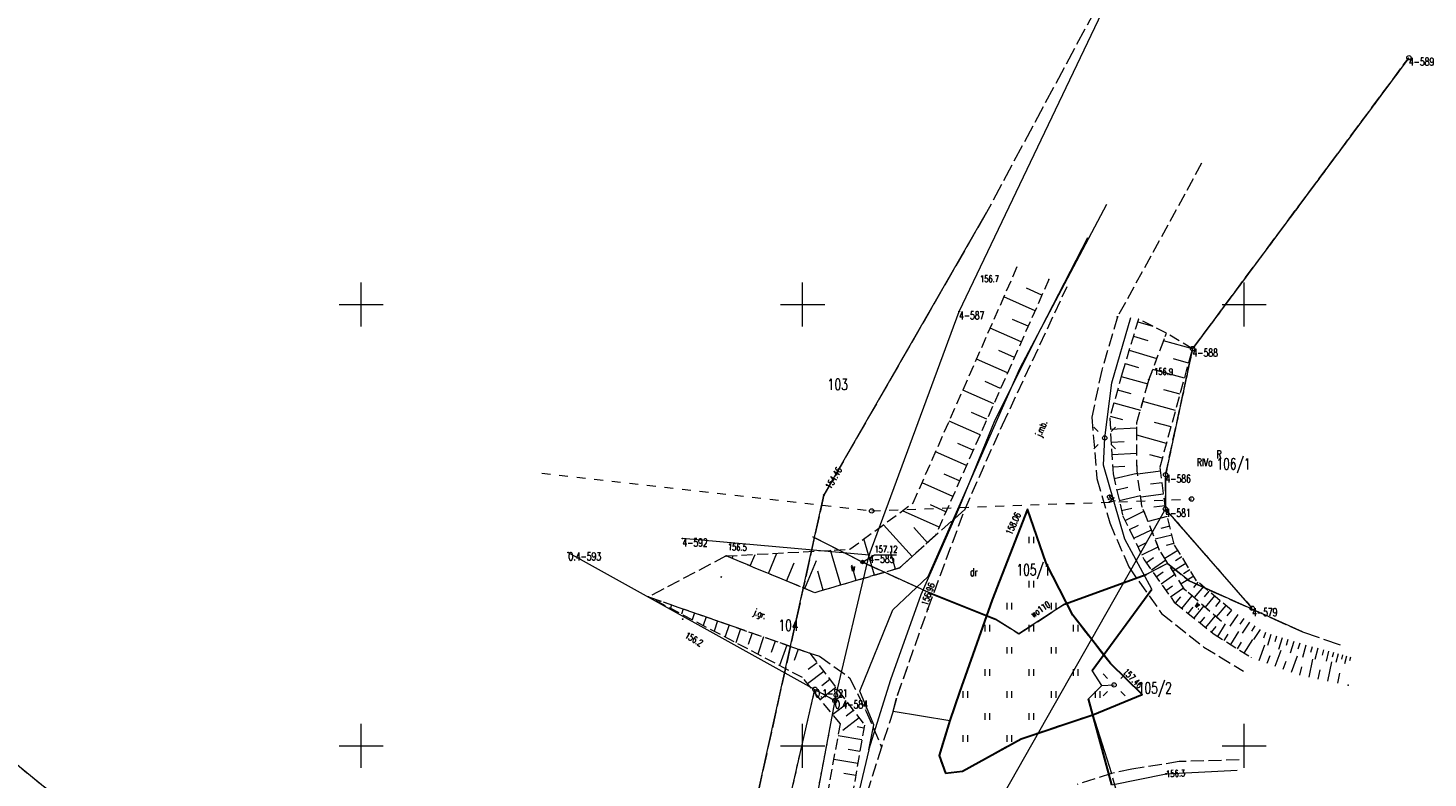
# Model space of a CAD drawing. Header units: metres. Extents: x 5598798 to 5599616, y 5661498 to 5662453.
# Tile 13 of 16: x 5599112 to 5599271, y 5662046 to 5662131. Entities that reach past the tile are written whole.
import ezdxf
from ezdxf.enums import TextEntityAlignment as Align

# ---------------------------------------------------------------- set-up
doc = ezdxf.new("R2010")
doc.units = ezdxf.units.M
doc.header["$MEASUREMENT"] = 0
for name, pattern in [('2_BUBZ02', [1.75, 1.25, -0.5]), ('2_BUBZ02G', [1.75, 1.25, -0.5]), ('2_KTJZ01', [2, 1.5, -0.5]), ('2_PTRW02_01', [2, 1, -1]), ('2_PTTU', [1.5, 1, -0.5]), ('4_SUPB_P_01', [2.5, 2, -0.5]), ('4_SUPE04', [2, 1, -1]), ('GUK', [2, 1.5, -0.5]), ('GUZ', [1, 0.5, -0.5])]:
    doc.linetypes.add(name, pattern=pattern)
doc.layers.get('0').update_dxf_attribs({"color": 250, "lineweight": 100})
for name, color, linetype, lineweight in [('BUBZ_L_1', 7, '2_BUBZ02', 13), ('Dzialki', 7, 'Continuous', 13), ('Kontury', 90, 'GUK', 13), ('KTJZ_E_T_0', 7, 'Continuous', 13), ('KTJZ_L_0', 7, '2_KTJZ01', 13), ('KTKR_L_0', 7, 'Continuous', 30), ('Numery_dzialek', 7, 'Continuous', 13), ('Numery_konturow', 90, 'Continuous', 13), ('Numery_punktow', 7, 'Continuous', 13), ('Numery_uzytkow', 90, 'Continuous', 13), ('Podzial_sekcyjny_krzyze', 7, 'Continuous', 13), ('PTRW_E_T_0', 7, 'Continuous', 13), ('PTRW_L_1', 7, '2_PTRW02_01', 13), ('PTTU_L_2', 7, '2_PTTU', 13), ('Punkty', 7, 'Continuous', 13), ('RTPW_T_0', 7, 'Continuous', 13), ('RTPW_T_1', 7, 'Continuous', 13), ('SUOE_L_1', 1, 'Continuous', 30), ('SUOW_L_0', 5, 'Continuous', 30), ('SUPE_E_T_3', 1, 'Continuous', 13), ('SUPE_L_3', 1, 'Continuous', 13), ('SUPT_L_0', 30, 'Continuous', 13), ('SUPW_E_T_0', 5, 'Continuous', 13), ('SUPW_L_0', 5, 'Continuous', 13), ('SUSM_T_0', 7, 'Continuous', 13), ('SUSM_T_3', 7, 'Continuous', 13), ('SUTE_T_0', 1, 'Continuous', 13), ('SUTW_T_0', 5, 'Continuous', 13), ('SUUW_E_T_5', 7, 'Continuous', 13), ('SUUW_T_7', 7, 'Continuous', 13), ('Uzytki', 90, 'GUZ', 13)]:
    doc.layers.add(name, color=color, linetype=linetype, lineweight=lineweight)
doc.styles.get("Standard").update_dxf_attribs({"font": 'Simplex.shx', "width": 0.75})

# ---------------------------------------------------------------- blocks, each defined once
blk = doc.blocks.new('GRO')
at = {"linetype": 'Continuous'}
blk.add_circle((0, 0), 0.045, dxfattribs=at)
blk = doc.blocks.new('GRT')
at = {"linetype": 'Continuous'}
blk.add_circle((0, 0), 0.25, dxfattribs=at)
blk = doc.blocks.new('2_PTTU04')
at = {"linetype": 'Continuous'}
for p, q in [((-0.2625, -0.375), (-0.2625, 0.375)), ((0.2625, -0.375), (0.2625, 0.375))]:
    blk.add_line(p, q, dxfattribs=at)
blk = doc.blocks.new('2_RTPW01')
at = {"linetype": 'Continuous'}
blk.add_circle((0, 0), 0.045, dxfattribs=at)
blk = doc.blocks.new('2_RTPW02')
at = {"linetype": 'Continuous'}
blk.add_circle((0, 0), 0.045, dxfattribs=at)
blk = doc.blocks.new('4_SUSM04_01')
at = {"linetype": 'Continuous'}
blk.add_circle((0, 0), 0.25, dxfattribs=at)
blk = doc.blocks.new('4_SUSM01')
at = {"linetype": 'Continuous'}
for p, q in [((-0.74249, 0.74249), (-1.23746, 1.23746)), ((0.74249, 0.74249), (1.23746, 1.23746)), ((-0.74249, -0.74249), (-1.23746, -1.23746)), ((0.74249, -0.74249), (1.23746, -1.23746))]:
    blk.add_line(p, q, dxfattribs=at)
blk.add_circle((0, 0), 0.245, dxfattribs=at)
blk = doc.blocks.new('4_SUPS01_03')
at = {"linetype": 'Continuous'}
blk.add_circle((0, 0), 0.0625, dxfattribs=at)
blk = doc.blocks.new('4_SUPS01_08')
at = {"linetype": 'Continuous'}
blk.add_circle((0, 0), 0.0625, dxfattribs=at)
blk = doc.blocks.new('4_SUUS25')
at = {"linetype": 'Continuous'}
for radius in [0.2, 0.175, 0.15, 0.125, 0.1, 0.075, 0.05, 0.025, 0.00715]:
    blk.add_circle((0, 0), radius, dxfattribs=at)

msp = doc.modelspace()

# ---------------------------------------------------------------- linework, layer by layer
at = {"layer": 'BUBZ_L_1', "linetype": '2_BUBZ02'}
for p, q in [((5599212.523258, 5662077.514278), (5599224.339158, 5662104.34536)), ((5599241.209969, 5662096.735049), (5599238.041933, 5662098.343835)), ((5599239.218497, 5662091.477328), (5599241.209969, 5662096.735049)), ((5599244.17, 5662094.99), (5599241.209969, 5662096.735049)), ((5599237.858358, 5662086.614136), (5599239.218497, 5662091.477328)), ((5599237.872927, 5662081.131883), (5599237.858358, 5662086.614136)), ((5599238.434054, 5662077.132746), (5599237.872927, 5662081.131883)), ((5599205.34931, 5662072.258822), (5599212.523258, 5662077.514278)), ((5599240.438524, 5662072.135928), (5599238.434054, 5662077.132746)), ((5599191.339991, 5662071.500198), (5599205.34931, 5662072.258822)), ((5599243.270225, 5662067.718177), (5599240.438524, 5662072.135928)), ((5599247.44504, 5662064.071302), (5599243.270225, 5662067.718177)), ((5599199.976393, 5662057.714184), (5599182.559792, 5662066.87034)), ((5599204.289076, 5662052.472617), (5599199.976393, 5662057.714184)), ((5599201.547205, 5662037.521709), (5599204.289076, 5662052.472617))]:
    msp.add_line(p, q, dxfattribs=at)
at = {"layer": 'BUBZ_L_1', "linetype": '2_BUBZ02G'}
for p, q in [((5599227.895357, 5662102.825434), (5599215.048152, 5662073.829903)), ((5599238.041933, 5662098.343835), (5599236.200458, 5662092.209108)), ((5599240.493059, 5662081.597496), (5599244.17, 5662094.99)), ((5599236.200458, 5662092.209108), (5599234.785322, 5662087.124562)), ((5599234.785322, 5662087.124562), (5599235.159423, 5662080.790076)), ((5599235.159423, 5662080.790076), (5599236.246664, 5662076.092562)), ((5599241.09, 5662076.83), (5599240.493059, 5662081.597496)), ((5599236.246664, 5662076.092562), (5599238.692023, 5662071.065747)), ((5599242.073443, 5662072.833399), (5599241.09, 5662076.83)), ((5599215.048152, 5662073.829903), (5599210.970184, 5662070.135518)), ((5599244.61902, 5662068.679272), (5599242.073443, 5662072.833399)), ((5599201.369297, 5662067.336083), (5599191.339991, 5662071.500198)), ((5599238.692023, 5662071.065747), (5599242.092789, 5662066.260741)), ((5599210.970184, 5662070.135518), (5599201.369297, 5662067.336083)), ((5599248.58657, 5662065.347838), (5599244.61902, 5662068.679272)), ((5599182.559792, 5662066.87034), (5599200.805755, 5662060.50084)), ((5599242.092789, 5662066.260741), (5599246.515773, 5662062.699545)), ((5599246.515773, 5662062.699545), (5599250.819213, 5662059.996037)), ((5599200.805755, 5662060.50084), (5599207.009383, 5662052.339919)), ((5599207.009383, 5662052.339919), (5599203.009868, 5662029.29958))]:
    msp.add_line(p, q, dxfattribs=at)
at = {"layer": 'BUBZ_L_1', "linetype": 'Continuous'}
for p, q in [((5599226.329699, 5662099.291819), (5599222.802005, 5662100.854854)), ((5599227.112098, 5662101.057657), (5599225.346261, 5662101.840056)), ((5599225.548182, 5662097.527972), (5599223.786323, 5662098.308608)), ((5599237.95, 5662098.037567), (5599239.649783, 5662097.527339)), ((5599224.767546, 5662095.766113), (5599221.2478, 5662097.325626)), ((5599237.461427, 5662096.409927), (5599239.089068, 5662095.921354)), ((5599223.987789, 5662094.006241), (5599222.2299, 5662094.785118)), ((5599236.989507, 5662094.837764), (5599240.133834, 5662093.893924)), ((5599244.17, 5662094.99), (5599240.890082, 5662095.890509)), ((5599223.208912, 5662092.248351), (5599219.697097, 5662093.80435)), ((5599236.533673, 5662093.319187), (5599238.05225, 5662092.863352)), ((5599243.719746, 5662093.350041), (5599242.002379, 5662093.821548)), ((5599222.430913, 5662090.492444), (5599220.676984, 5662091.269566)), ((5599236.095205, 5662091.830937), (5599239.084691, 5662090.9989)), ((5599243.248239, 5662091.632674), (5599239.651384, 5662092.620199)), ((5599221.65379, 5662088.738515), (5599218.149888, 5662090.291008)), ((5599235.679449, 5662090.337136), (5599237.173249, 5662089.92138)), ((5599242.754477, 5662089.834247), (5599240.899181, 5662090.343622)), ((5599235.263954, 5662088.844277), (5599238.249673, 5662088.013288)), ((5599242.245101, 5662087.97895), (5599238.525673, 5662089.000127)), ((5599220.102173, 5662085.236587), (5599216.606164, 5662086.785582)), ((5599220.877544, 5662086.986564), (5599219.127567, 5662087.761935)), ((5599234.848675, 5662087.352188), (5599236.213827, 5662086.972237)), ((5599241.734513, 5662086.119236), (5599239.87037, 5662086.631041)), ((5599234.859976, 5662085.860472), (5599237.85989, 5662086.03764)), ((5599241.222708, 5662084.255093), (5599237.862175, 5662085.177735)), ((5599219.327675, 5662083.488583), (5599217.581641, 5662084.262208)), ((5599234.946131, 5662084.401648), (5599236.404955, 5662084.487803)), ((5599218.554051, 5662081.742549), (5599215.065919, 5662083.288054)), ((5599235.029924, 5662082.982829), (5599237.867562, 5662083.150413)), ((5599240.761387, 5662082.574827), (5599239.314184, 5662082.97216)), ((5599217.781298, 5662079.998484), (5599216.039199, 5662080.770365)), ((5599235.111418, 5662081.602917), (5599236.49133, 5662081.684411)), ((5599235.280013, 5662080.269056), (5599237.908627, 5662080.877449)), ((5599240.553597, 5662081.114011), (5599237.921673, 5662080.784466)), ((5599217.009417, 5662078.256384), (5599213.529145, 5662079.798407)), ((5599235.571351, 5662079.010305), (5599236.830102, 5662079.301643)), ((5599240.718369, 5662079.798049), (5599239.412172, 5662079.634499)), ((5599216.238406, 5662076.516248), (5599214.500231, 5662077.28639)), ((5599235.850375, 5662077.804761), (5599238.261461, 5662078.362808)), ((5599240.881919, 5662078.491852), (5599238.28891, 5662078.16718)), ((5599241.044255, 5662077.195348), (5599239.789616, 5662077.038254)), ((5599215.468263, 5662074.778074), (5599211.305766, 5662076.622374)), ((5599236.117604, 5662076.650177), (5599237.272188, 5662076.917406)), ((5599236.516739, 5662075.53738), (5599238.656476, 5662076.578283)), ((5599241.304148, 5662075.959726), (5599239.12019, 5662075.42232)), ((5599212.418629, 5662071.447719), (5599209.156868, 5662075.048144)), ((5599214.129691, 5662072.997834), (5599212.579575, 5662074.708897)), ((5599237.019255, 5662074.504381), (5599238.052254, 5662075.006897)), ((5599237.504453, 5662073.506981), (5599239.499253, 5662074.477377)), ((5599241.822591, 5662073.852833), (5599239.936015, 5662073.388603)), ((5599241.572851, 5662074.867747), (5599240.557937, 5662074.618007)), ((5599208.141653, 5662069.310772), (5599206.941878, 5662073.425498)), ((5599237.97293, 5662072.543953), (5599238.935958, 5662073.01243)), ((5599238.425263, 5662071.614112), (5599240.284945, 5662072.518778)), ((5599242.054706, 5662072.909544), (5599241.177989, 5662072.693811)), ((5599192.011435, 5662071.221417), (5599192.145289, 5662071.543806)), ((5599194.070916, 5662070.366332), (5599194.615331, 5662071.677562)), ((5599196.130396, 5662069.511247), (5599197.085373, 5662071.811318)), ((5599198.189876, 5662068.656162), (5599199.044962, 5662070.715642)), ((5599200.249357, 5662067.801076), (5599201.569643, 5662070.980996)), ((5599204.318306, 5662068.195958), (5599203.168093, 5662072.140706)), ((5599210.514505, 5662070.00265), (5599209.93713, 5662071.982802)), ((5599238.926508, 5662070.734438), (5599239.75557, 5662071.321211)), ((5599239.500107, 5662069.923989), (5599241.121005, 5662071.071187)), ((5599242.504209, 5662072.130432), (5599241.023604, 5662071.223143)), ((5599243.406906, 5662070.657321), (5599241.956127, 5662069.768309)), ((5599242.957853, 5662071.390129), (5599242.225045, 5662070.941077)), ((5599202.345932, 5662067.620851), (5599201.721718, 5662069.761643)), ((5599206.08429, 5662068.710885), (5599205.569363, 5662070.47687)), ((5599240.060828, 5662069.131736), (5599240.853081, 5662069.692457)), ((5599240.60896, 5662068.35727), (5599242.157892, 5662069.453534)), ((5599244.291418, 5662069.213886), (5599242.869864, 5662068.342783)), ((5599243.851412, 5662069.931932), (5599243.133366, 5662069.491926)), ((5599241.144786, 5662067.600192), (5599241.901864, 5662068.136017)), ((5599241.668582, 5662066.860111), (5599243.148743, 5662067.907702)), ((5599244.777246, 5662068.546415), (5599244.257822, 5662067.927811)), ((5599245.395849, 5662068.026992), (5599244.346854, 5662066.777698)), ((5599246.020496, 5662067.502494), (5599245.490874, 5662066.871744)), ((5599183.862715, 5662066.415502), (5599183.794837, 5662066.22106)), ((5599185.165637, 5662065.960664), (5599185.029881, 5662065.571779)), ((5599242.246514, 5662066.136968), (5599242.830797, 5662066.862643)), ((5599242.958865, 5662065.563413), (5599244.105974, 5662066.988116)), ((5599246.651246, 5662066.972872), (5599245.581654, 5662065.699048)), ((5599247.288158, 5662066.438076), (5599246.748137, 5662065.794942)), ((5599247.931292, 5662065.898055), (5599246.840699, 5662064.59922)), ((5599186.468559, 5662065.505825), (5599186.264925, 5662064.922499)), ((5599187.771482, 5662065.050987), (5599187.49997, 5662064.273218)), ((5599189.074404, 5662064.596148), (5599188.735014, 5662063.623938)), ((5599243.657198, 5662065.001146), (5599244.219466, 5662065.699479)), ((5599244.341789, 5662064.449943), (5599245.444195, 5662065.819124)), ((5599245.012908, 5662063.909587), (5599245.553264, 5662064.580706)), ((5599245.67082, 5662063.379864), (5599246.730265, 5662064.695688)), ((5599248.58071, 5662065.352758), (5599248.033101, 5662064.700587)), ((5599249.287919, 5662064.878435), (5599248.38993, 5662063.536722)), ((5599249.958776, 5662064.429441), (5599249.526639, 5662063.783772)), ((5599190.377326, 5662064.14131), (5599189.970058, 5662062.974657)), ((5599191.680249, 5662063.686472), (5599191.22541, 5662062.383549)), ((5599192.983171, 5662063.231633), (5599192.440147, 5662061.676096)), ((5599194.286093, 5662062.776795), (5599193.831255, 5662061.473873)), ((5599246.315785, 5662062.860566), (5599246.835083, 5662063.505531)), ((5599247.009708, 5662062.389245), (5599247.903473, 5662063.811939)), ((5599248.483128, 5662061.463613), (5599249.419548, 5662062.954205)), ((5599250.604445, 5662063.997304), (5599249.772621, 5662062.75445)), ((5599251.225872, 5662063.581392), (5599250.825575, 5662062.983297)), ((5599251.823967, 5662063.181096), (5599251.053433, 5662062.029818)), ((5599252.407718, 5662062.812865), (5599252.215012, 5662062.187745)), ((5599195.589016, 5662062.321957), (5599194.910236, 5662060.377536)), ((5599196.891938, 5662061.867118), (5599196.4371, 5662060.564196)), ((5599198.19486, 5662061.41228), (5599197.380325, 5662059.078975)), ((5599247.737832, 5662061.931823), (5599248.195254, 5662062.659947)), ((5599249.246001, 5662060.98436), (5599249.725254, 5662061.747234)), ((5599250.026866, 5662060.493805), (5599251.007977, 5662062.055535)), ((5599251.711207, 5662059.668399), (5599252.364094, 5662061.445884)), ((5599253.032838, 5662062.620159), (5599252.641622, 5662061.351091)), ((5599253.667372, 5662062.424552), (5599253.468818, 5662061.780461)), ((5599254.311462, 5662062.225998), (5599253.908375, 5662060.918417)), ((5599254.965253, 5662062.024454), (5599254.760674, 5662061.360817)), ((5599255.62889, 5662061.819875), (5599255.21357, 5662060.472612)), ((5599256.302522, 5662061.612215), (5599256.091734, 5662060.928438)), ((5599256.98836, 5662061.408569), (5599256.608019, 5662059.996322)), ((5599257.694484, 5662061.218399), (5599257.514954, 5662060.551784)), ((5599199.497783, 5662060.957442), (5599199.042944, 5662059.654519)), ((5599200.800705, 5662060.502603), (5599200.79485, 5662060.485831)), ((5599250.822465, 5662059.994842), (5599250.833856, 5662060.025856)), ((5599252.610233, 5662059.338178), (5599252.940454, 5662060.237205)), ((5599253.519662, 5662059.004137), (5599254.187745, 5662060.822994)), ((5599254.439614, 5662058.66623), (5599254.777521, 5662059.586182)), ((5599255.370211, 5662058.324413), (5599256.053844, 5662060.185606)), ((5599257.353058, 5662057.770992), (5599257.778737, 5662059.820295)), ((5599258.361099, 5662061.038868), (5599258.023279, 5662059.784508)), ((5599258.988279, 5662060.869958), (5599258.829361, 5662060.27988)), ((5599259.578357, 5662060.711041), (5599259.279324, 5662059.600699)), ((5599260.133528, 5662060.561524), (5599259.992856, 5662060.039195)), ((5599260.655857, 5662060.420852), (5599260.391156, 5662059.437993)), ((5599261.147286, 5662060.288502), (5599261.022765, 5662059.826144)), ((5599261.609644, 5662060.163981), (5599261.375335, 5662059.293968)), ((5599262.044651, 5662060.046827), (5599261.934427, 5662059.637554)), ((5599202.396016, 5662058.408839), (5599200.555803, 5662057.009978)), ((5599201.637665, 5662059.406457), (5599200.640047, 5662058.648105)), ((5599256.328406, 5662057.983832), (5599256.529166, 5662058.950327)), ((5599258.409164, 5662057.551618), (5599258.628538, 5662058.607725)), ((5599259.497692, 5662057.32551), (5599259.949908, 5662059.502565)), ((5599260.619636, 5662057.092461), (5599260.852685, 5662058.214405)), ((5599203.781404, 5662056.58635), (5599202.011405, 5662055.240863)), ((5599203.095447, 5662057.488733), (5599202.193064, 5662056.802775)), ((5599205.113933, 5662054.833398), (5599203.411467, 5662053.539248)), ((5599204.454148, 5662055.70135), (5599203.586196, 5662055.041566)), ((5599205.761008, 5662053.982166), (5599204.926173, 5662053.347555)), ((5599206.395619, 5662053.14733), (5599204.542611, 5662051.738743)), ((5599206.951015, 5662052.003673), (5599206.179332, 5662052.137628)), ((5599206.719187, 5662050.668162), (5599204.043338, 5662051.132656)), ((5599206.253589, 5662047.985957), (5599203.552255, 5662048.454875)), ((5599206.48694, 5662049.330237), (5599205.142659, 5662049.563588)), ((5599206.01913, 5662046.63529), (5599204.662047, 5662046.870862))]:
    msp.add_line(p, q, dxfattribs=at)
for p in [(5599227.895357, 5662102.825434), (5599182.559792, 5662066.87034), (5599261.770744, 5662056.853354)]:
    msp.add_point(p, dxfattribs=at)
at = {"layer": 'Dzialki'}
for p, q in [((5599217.72, 5662099.21), (5599239.49, 5662144.83)), ((5599268.67, 5662127.96), (5599244.17, 5662094.99)), ((5599207.53, 5662071.61), (5599217.72, 5662099.21)), ((5599244.17, 5662094.99), (5599241.11, 5662080.71)), ((5599241.11, 5662080.71), (5599241.09, 5662076.83)), ((5599186.52, 5661986.2), (5599074.88, 5662077.34)), ((5599241.09, 5662076.83), (5599221.18, 5662041.76)), ((5599250.92, 5662065.58), (5599241.09, 5662076.83)), ((5599207.53, 5662071.61), (5599186.39, 5662073.47)), ((5599173.45, 5662071.9), (5599201.39, 5662056.39)), ((5599203.66, 5662055.13), (5599207.53, 5662071.61)), ((5599188.89, 5662001.71), (5599201.39, 5662056.39)), ((5599201.39, 5662056.39), (5599203.66, 5662055.13)), ((5599203.66, 5662055.13), (5599201.18, 5662042.06))]:
    msp.add_line(p, q, dxfattribs=at)
at = {"layer": 'Kontury'}
for p, q in [((5599244.17, 5662094.99), (5599268.67, 5662127.96)), ((5599241.11, 5662080.71), (5599244.17, 5662094.99)), ((5599241.09, 5662076.83), (5599241.11, 5662080.71)), ((5599186.52, 5661986.2), (5599074.88, 5662077.34)), ((5599250.92, 5662065.58), (5599241.09, 5662076.83))]:
    msp.add_line(p, q, dxfattribs=at)
at = {"layer": 'KTJZ_L_0', "linetype": '2_KTJZ01'}
for p, q in [((5599245.194235, 5662115.994643), (5599235.675, 5662098.600183)), ((5599222.646593, 5662086.37844), (5599229.944352, 5662102.03161)), ((5599235.675, 5662098.600183), (5599233.881705, 5662092.546589)), ((5599233.881705, 5662092.546589), (5599232.742238, 5662087.218191)), ((5599232.742238, 5662087.218191), (5599233.339967, 5662080.288504)), ((5599218.363434, 5662076.746595), (5599222.646593, 5662086.37844)), ((5599233.339967, 5662080.288504), (5599234.785147, 5662075.248961)), ((5599214.187322, 5662065.486414), (5599218.363434, 5662076.746595)), ((5599214.19, 5662065.49), (5599218.36, 5662076.75)), ((5599218.36, 5662076.75), (5599215.05, 5662073.83)), ((5599225.455818, 5662076.787741), (5599221.476965, 5662066.532515)), ((5599227.58506, 5662070.703245), (5599225.455818, 5662076.787741)), ((5599215.05, 5662073.83), (5599210.97, 5662070.14)), ((5599234.785147, 5662075.248961), (5599236.929384, 5662070.265325)), ((5599191.34, 5662071.5), (5599182.56, 5662066.87)), ((5599201.37, 5662067.34), (5599191.34, 5662071.5)), ((5599230.59085, 5662064.788744), (5599227.58506, 5662070.703245)), ((5599210.97, 5662070.14), (5599201.37, 5662067.34)), ((5599236.929384, 5662070.265325), (5599240.661273, 5662064.977615)), ((5599182.56, 5662066.87), (5599200.81, 5662060.5)), ((5599221.476965, 5662066.532515), (5599217.762872, 5662056.073208)), ((5599210.747758, 5662055.713668), (5599214.187322, 5662065.486414)), ((5599210.75, 5662055.71), (5599214.19, 5662065.49)), ((5599234.857032, 5662059.323088), (5599230.59085, 5662064.788744)), ((5599240.661273, 5662064.977615), (5599245.449694, 5662061.184611)), ((5599245.449694, 5662061.184611), (5599249.944262, 5662058.435424)), ((5599200.81, 5662060.5), (5599201.92, 5662060.15)), ((5599201.92, 5662060.15), (5599205.32, 5662057.71)), ((5599238.438465, 5662055.812797), (5599234.857032, 5662059.323088)), ((5599205.32, 5662057.71), (5599207.19, 5662053.89)), ((5599210.24, 5662053.93), (5599210.747758, 5662055.713668)), ((5599210.24, 5662053.93), (5599210.75, 5662055.71)), ((5599217.762872, 5662056.073208), (5599216.67, 5662052.87)), ((5599232.86, 5662053.51), (5599238.438465, 5662055.812797)), ((5599207.19, 5662053.89), (5599208.94, 5662049.84)), ((5599210.24, 5662053.93), (5599208.94, 5662049.84)), ((5599232.86, 5662053.51), (5599224.74, 5662050.8)), ((5599215.45, 5662048.9), (5599216.67, 5662052.87)), ((5599224.74, 5662050.8), (5599218.12, 5662047.13)), ((5599208.94, 5662049.84), (5599207.24, 5662044.5)), ((5599216.19, 5662046.89), (5599215.45, 5662048.9)), ((5599218.12, 5662047.13), (5599216.19, 5662046.89)), ((5599235, 5662046.87), (5599231.08, 5662045.62)), ((5599237.300603, 5662047.33295), (5599235, 5662046.87)), ((5599235.55, 5662044.89), (5599235, 5662046.87)), ((5599242.643296, 5662048.204737), (5599237.300603, 5662047.33295)), ((5599249.452284, 5662048.389512), (5599242.643296, 5662048.204737))]:
    msp.add_line(p, q, dxfattribs=at)
at = {"layer": 'KTJZ_L_0', "linetype": 'Continuous'}
for p, q in [((5599210.24, 5662053.93), (5599216.67, 5662052.87)), ((5599232.86, 5662053.51), (5599235, 5662046.87))]:
    msp.add_line(p, q, dxfattribs=at)
at = {"layer": 'KTKR_L_0', "linetype": 'Continuous'}
for p, q in [((5599225.46, 5662076.79), (5599221.48, 5662066.53)), ((5599227.59, 5662070.7), (5599225.46, 5662076.79)), ((5599230.59, 5662064.79), (5599227.59, 5662070.7)), ((5599221.48, 5662066.53), (5599217.76, 5662056.07)), ((5599234.86, 5662059.32), (5599230.59, 5662064.79)), ((5599238.44, 5662055.81), (5599234.86, 5662059.32)), ((5599217.76, 5662056.07), (5599216.67, 5662052.87)), ((5599232.86, 5662053.51), (5599238.44, 5662055.81)), ((5599224.74, 5662050.8), (5599232.86, 5662053.51)), ((5599216.67, 5662052.87), (5599215.45, 5662048.9)), ((5599218.12, 5662047.13), (5599224.74, 5662050.8)), ((5599215.45, 5662048.9), (5599216.19, 5662046.89)), ((5599216.19, 5662046.89), (5599218.12, 5662047.13))]:
    msp.add_line(p, q, dxfattribs=at)
at = {"layer": 'Podzial_sekcyjny_krzyze'}
for p, q in [((5599150, 5662097.5), (5599150, 5662102.5)), ((5599200, 5662097.5), (5599200, 5662102.5)), ((5599250, 5662097.5), (5599250, 5662102.5)), ((5599147.5, 5662100), (5599152.5, 5662100)), ((5599197.5, 5662100), (5599202.5, 5662100)), ((5599247.5, 5662100), (5599252.5, 5662100)), ((5599150, 5662047.5), (5599150, 5662052.5)), ((5599200, 5662047.5), (5599200, 5662052.5)), ((5599250, 5662047.5), (5599250, 5662052.5)), ((5599147.5, 5662050), (5599152.5, 5662050)), ((5599197.5, 5662050), (5599202.5, 5662050)), ((5599247.5, 5662050), (5599252.5, 5662050))]:
    msp.add_line(p, q, dxfattribs=at)
at = {"layer": 'PTRW_L_1', "linetype": '2_PTRW02_01'}
for p, q in [((5599239.218497, 5662091.477328), (5599241.209969, 5662096.735049)), ((5599237.858358, 5662086.614136), (5599239.218497, 5662091.477328)), ((5599237.872927, 5662081.131883), (5599237.858358, 5662086.614136)), ((5599238.434054, 5662077.132746), (5599237.872927, 5662081.131883)), ((5599240.438524, 5662072.135928), (5599238.434054, 5662077.132746)), ((5599243.270225, 5662067.718177), (5599240.438524, 5662072.135928)), ((5599247.44504, 5662064.071302), (5599243.270225, 5662067.718177))]:
    msp.add_line(p, q, dxfattribs=at)
at = {"layer": 'PTTU_L_2', "linetype": '2_PTTU'}
for p, q in [((5599225.46, 5662076.79), (5599221.48, 5662066.53)), ((5599227.59, 5662070.7), (5599225.46, 5662076.79)), ((5599230.59, 5662064.79), (5599227.59, 5662070.7)), ((5599221.48, 5662066.53), (5599217.76, 5662056.07)), ((5599234.86, 5662059.32), (5599230.59, 5662064.79)), ((5599238.44, 5662055.81), (5599234.86, 5662059.32)), ((5599217.76, 5662056.07), (5599216.67, 5662052.87)), ((5599232.86, 5662053.51), (5599238.44, 5662055.81)), ((5599224.74, 5662050.8), (5599232.86, 5662053.51)), ((5599216.67, 5662052.87), (5599215.45, 5662048.9)), ((5599218.12, 5662047.13), (5599224.74, 5662050.8)), ((5599215.45, 5662048.9), (5599216.19, 5662046.89)), ((5599216.19, 5662046.89), (5599218.12, 5662047.13))]:
    msp.add_line(p, q, dxfattribs=at)
at = {"layer": 'SUOE_L_1', "linetype": 'Continuous'}
for p, q in [((5599232.794181, 5662058.525848), (5599239.547678, 5662067.753624)), ((5599232.794181, 5662058.525848), (5599239.547678, 5662067.753624)), ((5599235.009357, 5662045.580071), (5599232.376942, 5662055.314856)), ((5599235.009357, 5662045.580071), (5599232.376942, 5662055.314856))]:
    msp.add_line(p, q, dxfattribs=at)
at = {"layer": 'SUOW_L_0', "linetype": 'Continuous'}
for p, q in [((5599229.661799, 5662066.048231), (5599238.919973, 5662069.40014)), ((5599229.661799, 5662066.048231), (5599238.919973, 5662069.40014)), ((5599214.305035, 5662067.349967), (5599221.836502, 5662064.359659)), ((5599214.305035, 5662067.349967), (5599221.836502, 5662064.359659))]:
    msp.add_line(p, q, dxfattribs=at)
at = {"layer": 'SUPE_L_3', "linetype": 'Continuous'}
for p, q in [((5599235.014611, 5662091.121655), (5599237.157429, 5662098.523825)), ((5599234.216268, 5662084.870572), (5599235.014611, 5662091.121655)), ((5599234.076062, 5662081.795938), (5599234.216268, 5662084.870572)), ((5599236.498027, 5662073.397002), (5599234.076062, 5662081.795938)), ((5599239.547678, 5662067.753624), (5599236.498027, 5662073.397002)), ((5599232.794181, 5662058.525848), (5599239.547678, 5662067.753624)), ((5599233.903225, 5662056.830244), (5599232.794181, 5662058.525848)), ((5599232.376942, 5662055.314856), (5599233.903225, 5662056.830244)), ((5599233.903225, 5662056.830244), (5599235.282477, 5662056.891607)), ((5599235.009357, 5662045.580071), (5599232.376942, 5662055.314856)), ((5599241.174509, 5662046.800708), (5599249.218892, 5662047.213655)), ((5599235.009357, 5662045.580071), (5599241.174509, 5662046.800708))]:
    msp.add_line(p, q, dxfattribs=at)
at = {"layer": 'SUPE_L_3', "linetype": '4_SUPE04'}
for p, q in [((5599170.447324, 5662080.869967), (5599207.821671, 5662076.607039)), ((5599207.821671, 5662076.607039), (5599244.04787, 5662077.960672))]:
    msp.add_line(p, q, dxfattribs=at)
at = {"layer": 'SUPT_L_0', "linetype": 'Continuous'}
for p, q in [((5599224.612833, 5662092.746111), (5599234.454092, 5662111.378469)), ((5599227.058149, 5662097.403859), (5599232.318985, 5662107.598181)), ((5599221.823903, 5662086.920005), (5599227.058149, 5662097.403859)), ((5599214.213895, 5662069.158749), (5599224.612833, 5662092.746111)), ((5599217.387347, 5662076.114122), (5599221.823903, 5662086.920005)), ((5599213.419397, 5662067.139748), (5599217.387347, 5662076.114122)), ((5599210.217287, 5662065.406184), (5599214.213895, 5662069.158749)), ((5599210.007104, 5662057.487678), (5599213.419397, 5662067.139748)), ((5599206.475235, 5662056.176823), (5599210.217287, 5662065.406184)), ((5599207.516805, 5662049.527352), (5599210.007104, 5662057.487678)), ((5599208.052903, 5662052.350861), (5599206.475235, 5662056.176823)), ((5599207.516805, 5662049.527352), (5599208.052903, 5662052.350861)), ((5599207.516805, 5662049.527352), (5599202.357147, 5662028.280122))]:
    msp.add_line(p, q, dxfattribs=at)
at = {"layer": 'SUPW_L_0', "linetype": '4_SUPB_P_01'}
for p, q in [((5599246.158544, 5662157.63618), (5599220.8293, 5662110.428489)), ((5599220.8293, 5662110.428489), (5599202.403352, 5662078.401046)), ((5599202.403352, 5662078.401046), (5599193.556349, 5662038.364661)), ((5599201.175187, 5662073.67466), (5599206.792883, 5662070.810935)), ((5599206.792883, 5662070.810935), (5599214.305035, 5662067.349967)), ((5599238.919973, 5662069.40014), (5599241.322352, 5662070.665314)), ((5599241.322352, 5662070.665314), (5599243.778833, 5662068.670181)), ((5599229.661799, 5662066.048231), (5599238.919973, 5662069.40014)), ((5599243.778833, 5662068.670181), (5599256.625966, 5662062.899324)), ((5599214.305035, 5662067.349967), (5599221.836502, 5662064.359659)), ((5599224.505699, 5662062.689511), (5599229.661799, 5662066.048231)), ((5599221.836502, 5662064.359659), (5599224.505699, 5662062.689511)), ((5599256.625966, 5662062.899324), (5599261.072576, 5662061.379626))]:
    msp.add_line(p, q, dxfattribs=at)
at = {"layer": 'SUPW_L_0', "linetype": 'Continuous'}
for p, q in [((5599202.403352, 5662078.401046), (5599220.8293, 5662110.428489)), ((5599193.556349, 5662038.364661), (5599202.403352, 5662078.401046)), ((5599206.792883, 5662070.810935), (5599201.175187, 5662073.67466)), ((5599214.305035, 5662067.349967), (5599206.792883, 5662070.810935)), ((5599241.322352, 5662070.665314), (5599238.919973, 5662069.40014)), ((5599243.778833, 5662068.670181), (5599241.322352, 5662070.665314)), ((5599238.919973, 5662069.40014), (5599229.661799, 5662066.048231)), ((5599256.625966, 5662062.899324), (5599243.778833, 5662068.670181)), ((5599221.836502, 5662064.359659), (5599214.305035, 5662067.349967)), ((5599229.661799, 5662066.048231), (5599224.505699, 5662062.689511)), ((5599224.505699, 5662062.689511), (5599221.836502, 5662064.359659))]:
    msp.add_line(p, q, dxfattribs=at)
at = {"layer": 'SUTW_T_0', "linetype": 'Continuous'}
for p, q in [((5599206.792883, 5662070.810935), (5599208.136217, 5662071.643104)), ((5599208.136217, 5662071.643104), (5599210.633342, 5662071.643104))]:
    msp.add_line(p, q, dxfattribs=at)
at = {"layer": 'Uzytki'}
for p, q in [((5599268.67, 5662127.96), (5599244.17, 5662094.99)), ((5599244.17, 5662094.99), (5599241.11, 5662080.71)), ((5599241.11, 5662080.71), (5599241.09, 5662076.83)), ((5599186.52, 5661986.2), (5599074.88, 5662077.34)), ((5599241.09, 5662076.83), (5599250.92, 5662065.58)), ((5599188.89, 5662001.71), (5599201.39, 5662056.39)), ((5599201.39, 5662056.39), (5599203.66, 5662055.13)), ((5599203.66, 5662055.13), (5599201.18, 5662042.06))]:
    msp.add_line(p, q, dxfattribs=at)

# ---------------------------------------------------------------- block references
at = {"layer": 'PTTU_L_2'}
for p in [(5599225.94, 5662073.31), (5599225.94, 5662068.31), (5599223.44, 5662065.81), (5599228.44, 5662065.81), (5599220.94, 5662063.31), (5599225.94, 5662063.31), (5599230.94, 5662063.31), (5599223.44, 5662060.81), (5599228.44, 5662060.81), (5599220.94, 5662058.31), (5599225.94, 5662058.31), (5599230.94, 5662058.31), (5599218.44, 5662055.81), (5599223.44, 5662055.81), (5599228.44, 5662055.81), (5599233.44, 5662055.81), (5599220.94, 5662053.31), (5599225.94, 5662053.31), (5599218.44, 5662050.81), (5599223.44, 5662050.81)]:
    msp.add_blockref('2_PTTU04', p, dxfattribs=at)
at = {"layer": 'Punkty'}
for name, p in [('GRT', (5599268.67, 5662127.96)), ('GRO', (5599217.72, 5662099.21)), ('GRT', (5599244.17, 5662094.99)), ('GRT', (5599241.11, 5662080.71)), ('GRT', (5599241.09, 5662076.83)), ('GRO', (5599186.39, 5662073.47)), ('GRO', (5599173.45, 5662071.9)), ('GRO', (5599207.53, 5662071.61)), ('GRT', (5599250.92, 5662065.58)), ('GRT', (5599201.39, 5662056.39)), ('GRT', (5599203.66, 5662055.13))]:
    msp.add_blockref(name, p, dxfattribs=at)
at = {"layer": 'RTPW_T_0'}
for p in [(5599239.218497, 5662091.477328), (5599191.339991, 5662071.500198), (5599190.793891, 5662069.116668), (5599186.410633, 5662064.350513)]:
    msp.add_blockref('2_RTPW01', p, dxfattribs=at)
at = {"layer": 'RTPW_T_1'}
for p in [(5599235.675, 5662098.600183), (5599225.455818, 5662076.787741), (5599214.187322, 5662065.486414), (5599238.438465, 5662055.812797)]:
    msp.add_blockref('2_RTPW02', p, dxfattribs=at)
at = {"layer": 'SUSM_T_0'}
for p in [(5599234.216268, 5662084.870572), (5599235.282477, 5662056.891607)]:
    msp.add_blockref('4_SUSM01', p, dxfattribs=at)
at = {"layer": 'SUSM_T_3'}
for p in [(5599244.04787, 5662077.960672), (5599207.821671, 5662076.607039)]:
    msp.add_blockref('4_SUSM04_01', p, dxfattribs=at)
at = {"layer": 'SUTE_T_0'}
msp.add_blockref('4_SUPS01_03', (5599241.174509, 5662046.800708), dxfattribs=at)
at = {"layer": 'SUTW_T_0'}
for p in [(5599202.403352, 5662078.401046), (5599206.792883, 5662070.810935)]:
    msp.add_blockref('4_SUPS01_08', p, dxfattribs=at)
at = {"layer": 'SUUW_T_7'}
msp.add_blockref('4_SUUS25', (5599206.792883, 5662070.810935), dxfattribs=at)

# ---------------------------------------------------------------- texts
at = {"layer": 'KTJZ_E_T_0', "width": 0.7}
for s, rotation, p in [('j.mb.', 66.370632, (5599227.019085, 5662085.942429)), ('j.gr.', 337.8, (5599195.193841, 5662064.942133))]:
    msp.add_text(s, height=0.75, rotation=rotation, dxfattribs=at).set_placement(p, align=Align.MIDDLE_CENTER)
at = {"layer": 'Numery_dzialek', "width": 0.7}
for s, p in [('103', (5599202.836741, 5662091.567839)), ('106/1', (5599246.881715, 5662082.559888)), ('105/1', (5599224.222055, 5662070.561333)), ('104', (5599197.282532, 5662064.281242)), ('105/2', (5599237.965698, 5662057.173919))]:
    msp.add_text(s, height=1.26, dxfattribs=at).set_placement(p, align=Align.TOP_LEFT)
at = {"layer": 'Numery_konturow', "width": 0.7}
msp.add_text('RIVa', height=0.9, dxfattribs=at).set_placement((5599246.421455, 5662082.559888), align=Align.TOP_RIGHT)
at = {"layer": 'Numery_punktow', "width": 0.7}
for s, p in [('4-589', (5599268.67, 5662127.96)), ('4-587', (5599217.72, 5662099.21)), ('4-588', (5599244.17, 5662094.99)), ('4-586', (5599241.11, 5662080.71)), ('4-581', (5599241.09, 5662076.83)), ('4-592', (5599186.39, 5662073.47)), ('O.4-593', (5599173.45, 5662071.9)), ('4-585', (5599207.53, 5662071.61)), ('4-579', (5599250.92, 5662065.58)), ('O.1-821', (5599201.39, 5662056.39)), ('O.4-584', (5599203.66, 5662055.13))]:
    msp.add_text(s, height=0.9, dxfattribs=at).set_placement(p, align=Align.TOP_LEFT)
at = {"layer": 'Numery_uzytkow', "width": 0.7}
for s, p in [('R', (5599246.881715, 5662082.559888)), ('dr', (5599218.958483, 5662069.220578))]:
    msp.add_text(s, height=0.9, dxfattribs=at).set_placement(p)
at = {"layer": 'PTRW_E_T_0', "width": 0.7}
msp.add_text('w.', height=0.75, rotation=317.779165, dxfattribs=at).set_placement((5599244.856715, 5662065.914522), align=Align.MIDDLE_CENTER)
at = {"layer": 'RTPW_T_0', "width": 0.7}
for s, rotation, p in [('156.7', 0.707324, (5599220.105627, 5662102.514491)), ('156.9', 359.648497, (5599239.817906, 5662092.019896)), ('156.5', 358.066699, (5599191.529162, 5662072.161352)), ('156.2', 329.780303, (5599186.576505, 5662062.293695))]:
    msp.add_text(s, height=0.75, rotation=rotation, dxfattribs=at).set_placement(p)
at = {"layer": 'RTPW_T_1', "width": 0.7}
for s, rotation, p in [('158.06', 65.308428, (5599223.663124, 5662073.832416)), ('157.46', 314.440125, (5599236.216211, 5662058.303927))]:
    msp.add_text(s, height=0.75, rotation=rotation, dxfattribs=at).set_placement(p)
msp.add_text('156.96', height=0.75, rotation=70.643079, dxfattribs=at).set_placement((5599213.418403, 5662066.070113), align=Align.TOP_LEFT)
at = {"layer": 'SUPE_E_T_3', "width": 0.7}
msp.add_text('eN', height=0.75, rotation=286.085749, dxfattribs=at).set_placement((5599234.923184, 5662078.02118), align=Align.MIDDLE_CENTER)
at = {"layer": 'SUPW_E_T_0', "width": 0.7}
msp.add_text('wo110', height=0.75, rotation=33.080509, dxfattribs=at).set_placement((5599226.928157, 5662065.456307), align=Align.MIDDLE_CENTER)
at = {"layer": 'SUTE_T_0', "width": 0.7}
msp.add_text('156.3', height=0.75, rotation=2.938638, dxfattribs=at).set_placement((5599241.174509, 5662046.800708), align=Align.MIDDLE_LEFT)
at = {"layer": 'SUTW_T_0', "width": 0.7}
msp.add_text('154.46', height=0.75, rotation=60.087432, dxfattribs=at).set_placement((5599202.871163, 5662079.21418), align=Align.MIDDLE_LEFT)
msp.add_text('157.12', height=0.75, dxfattribs=at).set_placement((5599208.136217, 5662071.893104))
at = {"layer": 'SUUW_E_T_5', "width": 0.7}
msp.add_text('w', height=0.75, dxfattribs=at).set_placement((5599205.957899, 5662070.540353), align=Align.TOP_RIGHT)

doc.saveas('drawing.dxf')
